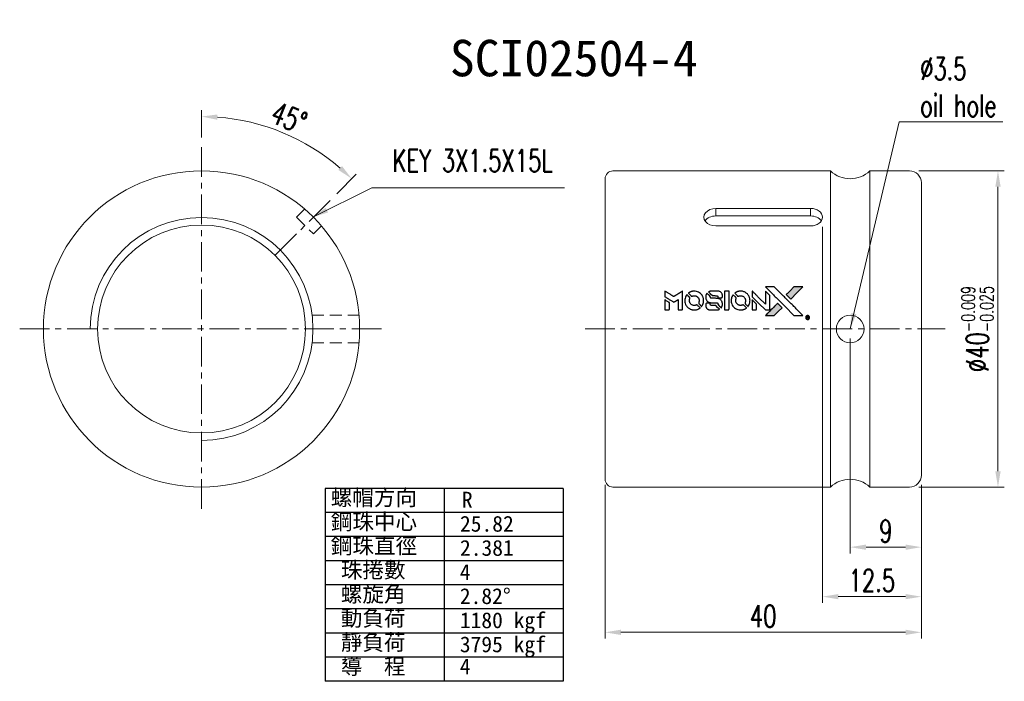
# Model space of a CAD drawing. Extents: x 50 to 175, y 51 to 135.
import ezdxf
from ezdxf.enums import TextEntityAlignment as Align

# ---------------------------------------------------------------- set-up
doc = ezdxf.new("R2010")
doc.units = 0
doc.header["$LTSCALE"] = 3
doc.header["$MEASUREMENT"] = 0
doc.linetypes.add('CENTER', pattern=[2, 1.25, -0.25, 0.25, -0.25])
doc.linetypes.add('DASHED', pattern=[0.75, 0.5, -0.25])
for name, color, linetype in [('CHA', 7, 'Continuous'), ('CL', 1, 'CENTER'), ('DIM', 4, 'Continuous'), ('HID', 2, 'DASHED'), ('OUT', 3, 'Continuous')]:
    doc.layers.add(name, color=color, linetype=linetype)
doc.styles.add('DIM-7', font='SIMPLEX.shx', dxfattribs={"width": 0.7, "bigfont": 'chineset.shx'})
doc.styles.add('T', font='kaiu.ttf')
doc.dimstyles.new('CNS', dxfattribs={"dimtxt": 3.5, "dimasz": 2.5, "dimexe": 1, "dimexo": 1.5, "dimgap": 0.09, "dimtad": 0, "dimdsep": 46, "dimtxsty": 'DIM-7', "dimcen": 0.09, "dimclrd": 1, "dimclre": 1, "dimclrt": 4, "dimadec": 0, "dimazin": 0, "dimtfac": 1, "dimtix": 1, "dimtmove": 2, "dimatfit": 3, "dimfxl": 1, "dimtvp": 0.971429, "dimtolj": 1, "dimarcsym": 0})

# ---------------------------------------------------------------- blocks, each defined once
blk = doc.blocks.new('*D1')
at = {"layer": 'DEFPOINTS', "color": 0, "linetype": 'Continuous', "lineweight": 0, "transparency": 16777216}
for p in [(155.4, 96.05), (164.4, 77.55), (155.4, 68.46)]:
    blk.add_point(p, dxfattribs=at)
at = {"layer": 'DIM', "color": 0, "linetype": 'Continuous', "lineweight": 0, "transparency": 16777216}
for p, q in [((155.4, 94.85), (155.4, 67.66)), ((164.4, 76.35), (164.4, 67.66)), ((162.4, 68.46), (157.4, 68.46))]:
    blk.add_line(p, q, dxfattribs=at)
for points in [[(157.4, 68.79), (157.4, 68.12), (155.4, 68.46)], [(162.4, 68.79), (162.4, 68.12), (164.4, 68.46)]]:
    blk.add_solid(points, dxfattribs=at)
at = {"layer": 'DIM', "color": 0, "linetype": 'Continuous', "lineweight": 0, "transparency": 16777216, "insert": (159.9, 70.5), "char_height": 2.8, "attachment_point": 5, "style": 'DIM-7'}
blk.add_mtext('\\A1;9', dxfattribs=at)
blk = doc.blocks.new('*D2')
at = {"layer": 'DEFPOINTS', "color": 0, "linetype": 'Continuous', "lineweight": 0, "transparency": 16777216}
for p in [(151.9, 110.19), (164.4, 77.55), (151.9, 62.2)]:
    blk.add_point(p, dxfattribs=at)
at = {"layer": 'DIM', "color": 0, "linetype": 'Continuous', "lineweight": 0, "transparency": 16777216}
for p, q in [((151.9, 108.99), (151.9, 61.4)), ((164.4, 76.35), (164.4, 61.4)), ((162.4, 62.2), (153.9, 62.2))]:
    blk.add_line(p, q, dxfattribs=at)
for points in [[(153.9, 62.53), (153.9, 61.87), (151.9, 62.2)], [(162.4, 62.53), (162.4, 61.87), (164.4, 62.2)]]:
    blk.add_solid(points, dxfattribs=at)
at = {"layer": 'DIM', "color": 0, "linetype": 'Continuous', "lineweight": 0, "transparency": 16777216, "insert": (158.15, 64.24), "char_height": 2.8, "attachment_point": 5, "style": 'DIM-7'}
blk.add_mtext('\\A1;12.5', dxfattribs=at)
blk = doc.blocks.new('*D3')
at = {"layer": 'DEFPOINTS', "color": 0, "linetype": 'Continuous', "lineweight": 0, "transparency": 16777216}
for p in [(124.4, 77.55), (164.4, 77.55), (124.4, 57.69)]:
    blk.add_point(p, dxfattribs=at)
at = {"layer": 'DIM', "color": 0, "linetype": 'Continuous', "lineweight": 0, "transparency": 16777216}
for p, q in [((124.4, 76.35), (124.4, 56.89)), ((164.4, 76.35), (164.4, 56.89)), ((162.4, 57.69), (126.4, 57.69))]:
    blk.add_line(p, q, dxfattribs=at)
for points in [[(126.4, 58.02), (126.4, 57.35), (124.4, 57.69)], [(162.4, 58.02), (162.4, 57.35), (164.4, 57.69)]]:
    blk.add_solid(points, dxfattribs=at)
at = {"layer": 'DIM', "color": 0, "linetype": 'Continuous', "lineweight": 0, "transparency": 16777216, "insert": (144.4, 59.73), "char_height": 2.8, "attachment_point": 5, "style": 'DIM-7'}
blk.add_mtext('\\A1;40', dxfattribs=at)
blk = doc.blocks.new('*D4')
at = {"layer": 'DEFPOINTS', "color": 0, "linetype": 'Continuous', "lineweight": 0, "transparency": 16777216}
for p in [(73.36, 119.05), (86.79, 119.32), (89.62, 112.31), (82.66, 105.35), (73.36, 73.05)]:
    blk.add_point(p, dxfattribs=at)
at = {"layer": 'DIM', "color": 0, "linetype": 'Continuous', "lineweight": 0, "transparency": 16777216}
for p, q in [((73.36, 120.25), (73.36, 123.72)), ((90.47, 113.16), (92.92, 115.62))]:
    blk.add_line(p, q, dxfattribs=at)
blk.add_arc((73.36, 96.05), 26.87, 49.2656, 85.7344, dxfattribs=at)
for points in [[(75.34, 122.51), (75.37, 123.18), (73.36, 122.92)], [(91.12, 116.66), (90.67, 116.17), (92.36, 115.05)]]:
    blk.add_solid(points, dxfattribs=at)
at = {"layer": 'DIM', "color": 0, "linetype": 'Continuous', "lineweight": 0, "transparency": 16777216, "insert": (84.42, 122.76), "char_height": 2.8, "attachment_point": 5, "rotation": 337.5, "style": 'DIM-7'}
blk.add_mtext('\\A1;45°', dxfattribs=at)
blk = doc.blocks.new('*D5')
at = {"layer": 'DEFPOINTS', "color": 0, "linetype": 'Continuous', "lineweight": 0, "transparency": 16777216}
for p in [(162.9, 116.05), (162.9, 76.05), (174.09, 76.05)]:
    blk.add_point(p, dxfattribs=at)
at = {"layer": 'DIM', "color": 0, "linetype": 'Continuous', "lineweight": 0, "transparency": 16777216}
for p, q in [((164.1, 116.05), (174.89, 116.05)), ((174.09, 114.05), (174.09, 78.05)), ((164.1, 76.05), (174.89, 76.05))]:
    blk.add_line(p, q, dxfattribs=at)
for points in [[(173.76, 114.05), (174.43, 114.05), (174.09, 116.05)], [(173.76, 78.05), (174.43, 78.05), (174.09, 76.05)]]:
    blk.add_solid(points, dxfattribs=at)
at = {"layer": 'DIM', "color": 0, "linetype": 'Continuous', "lineweight": 0, "transparency": 16777216, "insert": (171.49, 96.05), "char_height": 2.8, "attachment_point": 5, "rotation": 90, "style": 'DIM-7'}
blk.add_mtext('\\A1;%%C40{\\H1.68;\\S-0.009^ -0.025;}', dxfattribs=at)

msp = doc.modelspace()

# ---------------------------------------------------------------- hatches: boundary and pattern name
at = {"linetype": 'Continuous'}
h = msp.add_hatch(color=0, dxfattribs=at)
h.dxf.hatch_style = 1
h.paths.add_polyline_path([(149.418, 101.387), (148.854, 101.387), (148.291, 101.387), (147.805, 100.898, 0.000288), (147.619, 100.71, 0.000479), (147.462, 100.552, 0.000013), (147.32, 100.408, 0.197177), (147.32, 100.406, 0.1112764), (147.32, 100.405, 0.0015954), (147.492, 100.231, 0.0005055), (147.599, 100.124), (147.878, 99.844), (148.648, 100.616)])
h.paths.add_polyline_path([(146.286, 98.255), (146.779, 98.748), (146.499, 99.028, 0.000476), (146.391, 99.135, 0.0015067), (146.217, 99.308, 0.2256647), (146.215, 99.308, 0.0011115), (145.979, 99.073, 0.0003511), (145.834, 98.927, 0.000108), (145.217, 98.307, 0.0006916), (144.905, 97.993, 0.0000771), (144.689, 97.775, 0.1975269), (144.686, 97.768, 0.2961744), (144.688, 97.764, 0.0041949), (144.964, 97.762, 0.0005293), (145.239, 97.761), (145.792, 97.761)])

# ---------------------------------------------------------------- linework, layer by layer
at = {"color": 0}
for points in [[(145.349, 100.709, -0.000056), (145.686, 100.371, -0.000021), (146.159, 99.897, -0.000021), (146.675, 99.381, -0.000025), (147.158, 98.896), (148.29, 97.761), (148.851, 97.763), (149.412, 97.764), (148.655, 98.526, 0.000274), (148.292, 98.892, 0.000123), (147.813, 99.372, 0.000121), (147.307, 99.88, 0.000165), (146.85, 100.337), (145.802, 101.387), (145.237, 101.387), (144.672, 101.387)], [(147.805, 100.898, 0.000288), (147.619, 100.71, 0.000479), (147.462, 100.552, 0.000013), (147.32, 100.408, 0.197177), (147.32, 100.406, 0.197497), (147.32, 100.404, 0.00004), (147.402, 100.322, 0.000836), (147.492, 100.231, 0.000505), (147.599, 100.124), (147.878, 99.844), (148.648, 100.616), (149.418, 101.387), (148.854, 101.387), (148.291, 101.387)], [(131.974, 100.484), (131.974, 100.125), (132.072, 100.065, -0.000297), (132.132, 100.028, -0.000037), (132.264, 99.947, -0.000043), (132.42, 99.852, -0.000036), (132.586, 99.75, 0.000044), (132.749, 99.65, 0.000063), (132.894, 99.561, 0.000035), (133.016, 99.486, 0.0009), (133.05, 99.466), (133.098, 99.437), (133.161, 99.476, 0.001175), (133.197, 99.498, 0.000208), (133.265, 99.54, 0.000225), (133.345, 99.59, 0.000203), (133.427, 99.641, -0.000711), (133.506, 99.69, -0.001119), (133.573, 99.732, -0.000263), (133.632, 99.768, -0.04589), (133.639, 99.771, -0.519312), (133.645, 99.768, -0.001914), (133.647, 99.671, -0.003124), (133.648, 99.513, -0.000285), (133.648, 99.117), (133.648, 98.46), (133.877, 98.46, 0.001727), (134.042, 98.46, 0.025279), (134.1, 98.464, 0.073886), (134.133, 98.472, 0.07426), (134.163, 98.491, 0.03264), (134.171, 98.498, 0.01784), (134.179, 98.508, 0.017712), (134.187, 98.519, 0.026854), (134.193, 98.528), (134.205, 98.551), (134.207, 99.698), (134.208, 100.845), (134.196, 100.837, -0.004595), (134.187, 100.831, -0.00016), (134.152, 100.809, -0.000298), (134.11, 100.784, -0.000208), (134.064, 100.755, 0.000986), (133.927, 100.67, 0.00025), (133.706, 100.531, 0.000268), (133.47, 100.383, 0.000436), (133.269, 100.257, -0.002932), (133.203, 100.216, -0.004718), (133.146, 100.182, -0.001113), (133.096, 100.153, -0.227179), (133.091, 100.153, -0.045982), (133.085, 100.155, -0.000145), (133.018, 100.196, -0.000825), (132.943, 100.243, -0.000517), (132.854, 100.298, 0.000056), (132.551, 100.486, 0.000289), (132.384, 100.59, 0.000481), (132.259, 100.668, 0.000418), (132.128, 100.748), (131.974, 100.843)], [(131.974, 99.092), (131.974, 98.46), (132.204, 98.46, 0.000842), (132.35, 98.46, 0.010591), (132.406, 98.461, 0.028995), (132.437, 98.465, 0.069543), (132.459, 98.471, 0.051063), (132.479, 98.484, 0.039932), (132.498, 98.501, 0.039414), (132.515, 98.521, 0.045845), (132.527, 98.543, 0.094811), (132.533, 98.565, 0.007124), (132.535, 98.626, 0.004713), (132.536, 98.732, 0.000534), (132.536, 98.972), (132.536, 99.382), (132.478, 99.418, 0.000828), (132.309, 99.522, 0.000879), (132.143, 99.624, 0.000048), (131.981, 99.722, 0.137596), (131.976, 99.724, 0.413028), (131.975, 99.723, 0.000016), (131.974, 99.538, 0.000623), (131.974, 99.334, 0.000374)], [(134.714, 100.349, 0.064158), (134.567, 100.073, 0.06356), (134.494, 99.769, 0.064004), (134.5, 99.457, 0.066747), (134.586, 99.163, 0.04321), (134.686, 98.978, 0.044737), (134.816, 98.816, 0.044901), (134.973, 98.68, 0.044184), (135.152, 98.574, 0.026293), (135.288, 98.517, 0.033344), (135.418, 98.479, 0.033227), (135.554, 98.46, 0.025815), (135.702, 98.456, 0.023119), (135.844, 98.466, 0.031044), (135.971, 98.489, 0.031337), (136.093, 98.528, 0.024258), (136.221, 98.584, 0.015622), (136.266, 98.608, 0.008495), (136.319, 98.64, 0.008415), (136.37, 98.674, 0.020814), (136.406, 98.7), (136.422, 98.713), (136.251, 98.886, 0.002843), (136.123, 99.014, 0.033917), (136.07, 99.059, 0.087906), (136.031, 99.079, 0.073302), (135.984, 99.086, 0.022047), (135.961, 99.085, 0.026465), (135.94, 99.082, 0.022233), (135.916, 99.076, 0.009985), (135.886, 99.067, -0.039011), (135.776, 99.039, -0.044398), (135.667, 99.031, -0.045096), (135.561, 99.042, -0.04265), (135.456, 99.072, -0.071154), (135.307, 99.153, -0.068827), (135.186, 99.274, -0.068713), (135.102, 99.423, -0.070507), (135.062, 99.589, -0.028605), (135.059, 99.66, -0.031418), (135.065, 99.728, -0.031044), (135.079, 99.796, -0.02668), (135.102, 99.865, 0.038913), (135.115, 99.906, 0.043732), (135.121, 99.947, 0.047754), (135.119, 99.984, 0.075756), (135.109, 100.015, 0.07294), (135.099, 100.031, 0.003456), (135.055, 100.078, 0.005023), (134.998, 100.138, 0.002422), (134.924, 100.213, 0.000819), (134.857, 100.281, 0.001349), (134.799, 100.337, 0.0001), (134.748, 100.388, 0.205335), (134.746, 100.389, 0.219821), (134.744, 100.388, 0.002494), (134.735, 100.377, 0.007089), (134.726, 100.364, 0.004494)], [(135.552, 100.832, 0.024131), (135.45, 100.816, 0.022344), (135.348, 100.791, 0.021883), (135.246, 100.755, 0.020884), (135.146, 100.71, 0.010669), (135.089, 100.681, 0.010389), (135.033, 100.648, 0.010913), (134.983, 100.616, 0.022227), (134.945, 100.589), (134.931, 100.577), (135.112, 100.4, 0.002452), (135.182, 100.332, 0.003628), (135.245, 100.272, 0.001662), (135.298, 100.222, 0.070159), (135.311, 100.214, 0.047671), (135.321, 100.21, 0.018624), (135.336, 100.206, 0.017921), (135.353, 100.203, 0.018804), (135.369, 100.202, 0.018255), (135.392, 100.201, 0.041312), (135.409, 100.203, 0.037164), (135.427, 100.208, 0.012342), (135.452, 100.217, -0.015101), (135.512, 100.239, -0.035998), (135.558, 100.251, -0.033244), (135.607, 100.257, -0.011249), (135.68, 100.258, -0.004059), (135.739, 100.258, -0.019693), (135.772, 100.256, -0.027943), (135.8, 100.252, -0.014411), (135.834, 100.244, -0.033089), (135.914, 100.216, -0.033887), (135.99, 100.178, -0.034021), (136.059, 100.131, -0.033942), (136.122, 100.074, -0.02816), (136.178, 100.009, -0.035032), (136.221, 99.943, -0.035269), (136.255, 99.872, -0.029196), (136.281, 99.792, -0.037862), (136.298, 99.7, -0.043657), (136.3, 99.61, -0.043064), (136.286, 99.521, -0.035184), (136.256, 99.429, 0.033699), (136.242, 99.385, 0.052815), (136.237, 99.346, 0.059167), (136.239, 99.31, 0.058972), (136.251, 99.276, 0.059208), (136.267, 99.249, 0.021125), (136.297, 99.216, 0.008691), (136.351, 99.16, 0.000851), (136.485, 99.028, 0.001873), (136.554, 98.961, 0.013884), (136.588, 98.93, 0.022355), (136.608, 98.914, 0.341453), (136.617, 98.914, 0.073011), (136.634, 98.933, 0.004587), (136.675, 98.996, 0.00748), (136.715, 99.061, 0.016837), (136.743, 99.112, 0.028606), (136.798, 99.236, 0.031352), (136.836, 99.362, 0.031004), (136.858, 99.493, 0.0268), (136.866, 99.632, 0.026698), (136.858, 99.78, 0.03002), (136.834, 99.92, 0.030357), (136.794, 100.055, 0.028554), (136.738, 100.187, 0.062944), (136.574, 100.431, 0.062206), (136.355, 100.629, 0.062448), (136.095, 100.766, 0.064355), (135.811, 100.832, 0.017377), (135.754, 100.836, 0.008369), (135.682, 100.837, 0.008367), (135.609, 100.836, 0.01757)], [(137.256, 100.527, 0.023289), (137.219, 100.47, 0.026845), (137.19, 100.413, 0.026047), (137.167, 100.351, 0.019751), (137.147, 100.282, 0.013249), (137.139, 100.242, 0.025169), (137.135, 100.21, 0.016532), (137.133, 100.17, 0.002937), (137.133, 100.095, 0.003317), (137.133, 100.028, 0.011808), (137.134, 99.986, 0.01777), (137.138, 99.953, 0.021476), (137.143, 99.923, 0.04325), (137.182, 99.797, 0.045753), (137.242, 99.682, 0.04649), (137.321, 99.582, 0.047672), (137.416, 99.498, 0.025315), (137.457, 99.472, 0.015208), (137.509, 99.445, 0.01512), (137.562, 99.42, 0.022488), (137.61, 99.402, 0.027857), (137.685, 99.383, 0.034138), (137.757, 99.373, 0.014286), (137.866, 99.37, 0.00124), (138.145, 99.369, -0.00103), (138.315, 99.369, -0.002552), (138.441, 99.367, -0.001594), (138.536, 99.366, -0.047676), (138.559, 99.363, -0.085307), (138.601, 99.346, -0.097789), (138.632, 99.317, -0.085947), (138.653, 99.275, -0.051339), (138.663, 99.22, 0.014634), (138.665, 99.202, 0.015028), (138.668, 99.183, 0.014927), (138.672, 99.167, 0.059415), (138.676, 99.158, 0.070595), (138.691, 99.138, 0.00028), (138.887, 98.939, 0.000111), (139.089, 98.735, 0.200239), (139.098, 98.731, 0.268906), (139.103, 98.735, 0.001866), (139.131, 98.784, 0.007532), (139.157, 98.831, 0.017818), (139.174, 98.867, 0.013256), (139.191, 98.907, 0.011636), (139.205, 98.95, 0.011528), (139.218, 98.993, 0.012303), (139.229, 99.037, 0.0423), (139.238, 99.104, 0.013657), (139.24, 99.205, 0.013857), (139.236, 99.307, 0.037428), (139.226, 99.378, 0.014927), (139.215, 99.426, 0.0122), (139.199, 99.476, 0.012518), (139.182, 99.523, 0.023062), (139.166, 99.56, 0.065961), (139.075, 99.694, 0.06055), (138.95, 99.804, 0.059676), (138.801, 99.883, 0.060497), (138.638, 99.923, 0.025683), (138.603, 99.926, 0.001528), (138.497, 99.927, 0.002124), (138.364, 99.929, 0.001173), (138.201, 99.929, -0.000809), (137.916, 99.929, -0.017164), (137.831, 99.933, -0.063931), (137.787, 99.942, -0.108429), (137.754, 99.961, -0.052941), (137.736, 99.983, -0.063675), (137.724, 100.006, -0.050562), (137.716, 100.036, -0.020337), (137.712, 100.079, 0.009897), (137.71, 100.105, 0.016482), (137.707, 100.126, 0.019019), (137.703, 100.143, 0.06043), (137.699, 100.154, 0.076267), (137.681, 100.179, 0.00054), (137.494, 100.363, 0.000307), (137.304, 100.552, 0.142594), (137.288, 100.56, 0.232419), (137.284, 100.559, 0.022995), (137.276, 100.551, 0.024627), (137.266, 100.54, 0.015407)], [(137.776, 100.834, 0.018538), (137.74, 100.83, 0.010695), (137.697, 100.822, 0.01068), (137.655, 100.812, 0.017678), (137.619, 100.801, 0.013849), (137.579, 100.787, 0.011814), (137.538, 100.769, 0.004513), (137.499, 100.752, 0.290035), (137.496, 100.746, 0.196418), (137.497, 100.742, 0.000124), (137.565, 100.673, 0.001477), (137.642, 100.595, 0.000898), (137.733, 100.504), (137.97, 100.267), (138.266, 100.266, -0.001471), (138.49, 100.264, -0.028714), (138.559, 100.259, -0.097073), (138.598, 100.247, -0.084199), (138.631, 100.22, -0.042698), (138.647, 100.198, -0.053912), (138.657, 100.176, -0.051004), (138.663, 100.151, -0.032967), (138.665, 100.122, 0.00807), (138.666, 100.107, 0.003023), (138.666, 100.085, 0.002994), (138.668, 100.062, 0.003629), (138.669, 100.041), (138.673, 99.99), (138.9, 99.99, 0.001618), (139.008, 99.99, 0.005206), (139.08, 99.991, 0.00535), (139.13, 99.993, 0.060675), (139.15, 99.997, 0.048484), (139.161, 100.001, 0.02389), (139.173, 100.009, 0.022812), (139.187, 100.018, 0.02462), (139.198, 100.029, 0.061781), (139.221, 100.057, 0.080179), (139.234, 100.088, 0.048561), (139.24, 100.132, 0.010021), (139.242, 100.211, 0.016602), (139.238, 100.317, 0.031409), (139.227, 100.402, 0.036474), (139.207, 100.475, 0.03439), (139.177, 100.547, 0.065928), (139.098, 100.659, 0.069066), (138.995, 100.746, 0.065697), (138.867, 100.803, 0.051559), (138.717, 100.832, 0.020904), (138.637, 100.836, 0.000451), (138.244, 100.837, 0.000419), (137.85, 100.838, 0.022759)], [(139.515, 99.65), (139.516, 98.463), (139.749, 98.463), (139.982, 98.463), (140.01, 98.477, 0.071429), (140.033, 98.493, 0.054799), (140.053, 98.517, 0.053585), (140.068, 98.545, 0.060698), (140.076, 98.574, 0.033975), (140.079, 98.623, 0.000112), (140.079, 99.227, 0.000726), (140.078, 99.818, 0.001084), (140.075, 100.335), (140.072, 100.838), (139.793, 100.838), (139.514, 100.838)], [(140.576, 100.347, 0.018008), (140.543, 100.295, 0.009842), (140.505, 100.23, 0.009807), (140.469, 100.163, 0.015716), (140.442, 100.104, 0.048467), (140.375, 99.891, 0.045841), (140.349, 99.666, 0.046006), (140.364, 99.44, 0.049638), (140.42, 99.227, 0.064819), (140.567, 98.949, 0.06695), (140.779, 98.722, 0.066691), (141.044, 98.559, 0.063505), (141.347, 98.467, 0.03135), (141.424, 98.459, 0.010439), (141.538, 98.457, 0.010391), (141.652, 98.459, 0.032408), (141.728, 98.467, 0.015696), (141.818, 98.486, 0.018095), (141.902, 98.509, 0.018551), (141.983, 98.538, 0.018352), (142.061, 98.573, 0.015568), (142.113, 98.6, 0.009832), (142.171, 98.635, 0.009795), (142.226, 98.67, 0.023727), (142.265, 98.699), (142.28, 98.712), (142.11, 98.885, 0.001528), (142.013, 98.983, 0.010022), (141.963, 99.031, 0.019586), (141.931, 99.058, 0.061865), (141.907, 99.073, 0.055054), (141.87, 99.085, 0.061607), (141.834, 99.087, 0.048725), (141.79, 99.081, 0.020221), (141.734, 99.065, -0.017722), (141.673, 99.047, -0.02685), (141.619, 99.037, -0.02759), (141.565, 99.032, -0.020233), (141.506, 99.032, -0.04793), (141.391, 99.049, -0.048386), (141.283, 99.087, -0.047866), (141.182, 99.146, -0.044964), (141.093, 99.224, -0.04333), (141.018, 99.317, -0.050921), (140.964, 99.417, -0.051473), (140.932, 99.524, -0.0459), (140.922, 99.641, -0.019014), (140.924, 99.697, -0.024114), (140.93, 99.748, -0.025081), (140.941, 99.797, -0.023892), (140.958, 99.846, 0.008624), (140.971, 99.884, 0.026486), (140.979, 99.91, 0.035074), (140.983, 99.933, 0.02756), (140.984, 99.958, 0.087163), (140.976, 99.998, 0.073291), (140.954, 100.035, 0.028074), (140.907, 100.089, 0.002594), (140.784, 100.214), (140.607, 100.39)], [(141.41, 100.832, 0.023681), (141.311, 100.817, 0.022402), (141.213, 100.792, 0.021929), (141.115, 100.758, 0.020503), (141.018, 100.715, 0.013745), (140.962, 100.686, 0.009767), (140.902, 100.651, 0.009658), (140.847, 100.616, 0.027804), (140.811, 100.588), (140.798, 100.577), (140.972, 100.402, 0.002053), (141.056, 100.319, 0.006738), (141.113, 100.264, 0.007826), (141.153, 100.228, 0.063909), (141.174, 100.214, 0.061532), (141.205, 100.203, 0.068674), (141.237, 100.201, 0.052072), (141.275, 100.207, 0.019648), (141.326, 100.223, -0.018366), (141.389, 100.243, -0.0288), (141.444, 100.255, -0.029061), (141.5, 100.26, -0.019155), (141.565, 100.26, -0.053809), (141.704, 100.239, -0.058833), (141.832, 100.19, -0.058566), (141.945, 100.111, -0.052525), (142.041, 100.006, -0.044733), (142.096, 99.917, -0.040573), (142.136, 99.817, -0.041123), (142.158, 99.713, -0.04951), (142.162, 99.613, -0.017369), (142.157, 99.567, -0.024255), (142.149, 99.525, -0.023787), (142.138, 99.484, -0.015798), (142.12, 99.438, 0.010631), (142.109, 99.409, 0.033653), (142.103, 99.389, 0.037806), (142.101, 99.37, 0.016307), (142.1, 99.344, 0.068179), (142.107, 99.294, 0.095747), (142.127, 99.253, 0.033418), (142.175, 99.199, 0.002133), (142.326, 99.052, 0.001452), (142.411, 98.969, 0.012393), (142.45, 98.933, 0.020479), (142.474, 98.915, 0.344362), (142.483, 98.915, 0.074287), (142.501, 98.936, 0.005454), (142.543, 99, 0.008391), (142.583, 99.067, 0.017097), (142.613, 99.122, 0.027375), (142.661, 99.235, 0.02835), (142.696, 99.351, 0.027723), (142.718, 99.472, 0.023913), (142.728, 99.602, 0.027047), (142.724, 99.757, 0.031685), (142.703, 99.903, 0.032425), (142.664, 100.042, 0.031013), (142.607, 100.177, 0.037914), (142.512, 100.337, 0.040153), (142.396, 100.478, 0.039834), (142.257, 100.599, 0.036173), (142.097, 100.701, 0.040752), (141.94, 100.77, 0.035885), (141.767, 100.816, 0.035491), (141.587, 100.837, 0.037615)], [(143.006, 100.489), (143.006, 100.128), (143.842, 99.294), (144.678, 98.46), (144.911, 98.461, 0.0008), (145.06, 98.462, 0.010795), (145.115, 98.464, 0.030495), (145.145, 98.467, 0.080372), (145.166, 98.474, 0.03816), (145.186, 98.487, 0.041799), (145.203, 98.503, 0.042486), (145.217, 98.52, 0.042078), (145.228, 98.54, 0.099276), (145.234, 98.568, 0.003302), (145.236, 98.684, 0.002586), (145.237, 98.887, 0.000204), (145.236, 99.427), (145.234, 100.292), (144.956, 100.569), (144.678, 100.846), (144.675, 100.015), (144.672, 99.184), (143.855, 100.006, 0.000253), (143.54, 100.322, 0.000412), (143.273, 100.59, 0.000041), (143.033, 100.829, 0.041338), (143.022, 100.839), (143.006, 100.85)], [(143.006, 99.089), (143.006, 98.459), (143.241, 98.461), (143.476, 98.463), (143.503, 98.479, 0.03146), (143.515, 98.488, 0.026444), (143.527, 98.499, 0.026444), (143.538, 98.511, 0.031457), (143.547, 98.523), (143.563, 98.55), (143.565, 98.862), (143.567, 99.174), (143.291, 99.446, 0.000745), (143.185, 99.55, 0.001228), (143.095, 99.638, 0.000087), (143.014, 99.717, 0.195134), (143.011, 99.718, 0.412117), (143.009, 99.716, 0.000048), (143.008, 99.533, 0.00109), (143.007, 99.33, 0.000653)], [(137.224, 99.297, 0.065483), (137.197, 99.284, 0.053271), (137.172, 99.263, 0.052018), (137.151, 99.236, 0.0556), (137.137, 99.207, 0.036839), (137.132, 99.188, 0.026922), (137.129, 99.166, 0.016905), (137.127, 99.135, 0.004317), (137.127, 99.086, 0.016369), (137.131, 98.984, 0.029936), (137.142, 98.901, 0.03418), (137.161, 98.828, 0.031327), (137.191, 98.756, 0.046935), (137.244, 98.667, 0.054053), (137.311, 98.595, 0.053701), (137.392, 98.539, 0.045364), (137.488, 98.497, 0.032479), (137.573, 98.475, 0.03386), (137.659, 98.464, 0.013578), (137.794, 98.461, 0.001155), (138.142, 98.461, 0.000413), (138.44, 98.463, 0.005008), (138.555, 98.465, 0.013199), (138.619, 98.468, 0.033956), (138.666, 98.475, 0.013909), (138.714, 98.487, 0.010864), (138.766, 98.502, 0.010938), (138.813, 98.519, 0.028702), (138.845, 98.533), (138.87, 98.546), (138.63, 98.789), (138.391, 99.031), (138.111, 99.031, -0.001504), (137.991, 99.031, -0.00328), (137.899, 99.032, -0.001901), (137.828, 99.034, -0.061333), (137.81, 99.037, -0.063621), (137.786, 99.047, -0.048633), (137.763, 99.064, -0.046769), (137.742, 99.085, -0.047961), (137.726, 99.11, -0.02678), (137.716, 99.132, -0.050957), (137.712, 99.15, -0.029398), (137.709, 99.174, -0.00401), (137.707, 99.225), (137.705, 99.308), (137.48, 99.308, 0.001061), (137.345, 99.307, 0.009147), (137.285, 99.306, 0.020721), (137.249, 99.303, 0.051619)], [(145.834, 98.927, 0.000108), (145.217, 98.307, 0.000692), (144.904, 97.993, 0.000077), (144.689, 97.775, 0.197527), (144.686, 97.768, 0.410182), (144.69, 97.764, 0.000493), (144.805, 97.763, 0.002424), (144.964, 97.762, 0.000529), (145.239, 97.761), (145.792, 97.761), (146.286, 98.255), (146.779, 98.748), (146.499, 99.028, 0.000476), (146.391, 99.135, 0.000789), (146.3, 99.226, 0.000035), (146.218, 99.307, 0.19758), (146.216, 99.308, 0.198396), (146.214, 99.307, 0.000019), (146.103, 99.196, 0.000582), (145.979, 99.073, 0.000351)], [(149.954, 97.742, 0.082374), (149.882, 97.709, 0.083404), (149.824, 97.654, 0.082663), (149.788, 97.583, 0.07897), (149.775, 97.503, 0.084941), (149.79, 97.414, 0.08953), (149.834, 97.336, 0.090743), (149.902, 97.28, 0.090193), (149.985, 97.251, 0.10067), (150.08, 97.255, 0.099454), (150.166, 97.296, 0.097736), (150.23, 97.368, 0.09365), (150.264, 97.46, 0.07584), (150.265, 97.531, 0.068415), (150.245, 97.601, 0.068328), (150.207, 97.663, 0.075277), (150.154, 97.711, 0.059367), (150.11, 97.733, 0.048986), (150.058, 97.746, 0.048519), (150.005, 97.749, 0.055347)], [(149.92, 97.498), (149.92, 97.357), (149.936, 97.357), (149.953, 97.357), (149.954, 97.416), (149.956, 97.476), (149.99, 97.477), (150.025, 97.479), (150.049, 97.441, -0.003356), (150.059, 97.425, -0.002757), (150.07, 97.408, -0.002784), (150.079, 97.392, -0.007382), (150.086, 97.38, 0.019487), (150.094, 97.366, 0.098302), (150.1, 97.36, 0.116932), (150.108, 97.357, 0.032798), (150.121, 97.357), (150.142, 97.357), (150.127, 97.383, 0.005748), (150.12, 97.395, 0.002522), (150.109, 97.412, 0.002495), (150.098, 97.429, 0.00334), (150.088, 97.445), (150.064, 97.481), (150.084, 97.491, 0.066516), (150.103, 97.504, 0.085926), (150.115, 97.521, 0.082934), (150.122, 97.541, 0.05747), (150.123, 97.566, 0.023576), (150.122, 97.58, 0.043538), (150.119, 97.592, 0.050891), (150.114, 97.601, 0.049897), (150.108, 97.61, 0.067884), (150.089, 97.625, 0.077412), (150.068, 97.634, 0.049266), (150.038, 97.638, 0.012208), (149.989, 97.639), (149.92, 97.639)], [(150.071, 97.594, -0.120545), (150.082, 97.581, -0.09136), (150.086, 97.563, -0.087576), (150.084, 97.544, -0.098026), (150.075, 97.528, -0.079907), (150.067, 97.52, -0.087697), (150.058, 97.516, -0.041371), (150.042, 97.514, -0.005557), (150.009, 97.513), (149.953, 97.511), (149.953, 97.558), (149.953, 97.606), (150.005, 97.606, -0.007471), (150.034, 97.606, -0.035301), (150.05, 97.604, -0.060486), (150.061, 97.6, -0.063546)]]:
    msp.add_lwpolyline(points, format="xyb", close=True, dxfattribs=at)
at = {"layer": 'CL', "color": 0, "lineweight": 0}
for p, q in [((73.358, 119.051), (73.358, 73.051)), ((89.622, 112.314), (82.657, 105.349)), ((50.358, 96.051), (96.358, 96.051)), ((121.9, 96.051), (167.4, 96.051))]:
    msp.add_line(p, q, dxfattribs=at)
at = {"layer": 'DIM', "color": 0, "linetype": 'Continuous', "lineweight": 0}
for p, q in [((138.4, 110.351), (138.4, 111.293)), ((150.4, 110.351), (150.4, 111.293)), ((138.4, 110.351), (150.4, 110.351))]:
    msp.add_line(p, q, dxfattribs=at)
at = {"layer": 'DIM', "color": 0}
for p, q in [((119.1, 75.895), (89.002, 75.895)), ((89.002, 75.895), (89.002, 51.494)), ((104.051, 75.895), (104.051, 51.494)), ((119.1, 75.895), (119.1, 51.494)), ((119.1, 72.844), (89.002, 72.844)), ((119.1, 69.794), (89.002, 69.794)), ((119.1, 66.744), (89.002, 66.744)), ((119.1, 63.694), (89.002, 63.694)), ((119.1, 60.644), (89.002, 60.644)), ((119.1, 57.594), (89.002, 57.594)), ((119.1, 54.544), (89.002, 54.544)), ((119.1, 51.494), (89.002, 51.494))]:
    msp.add_line(p, q, dxfattribs=at)
at = {"layer": 'DIM', "color": 0, "linetype": 'Continuous', "lineweight": 0}
msp.add_arc((73.358, 96.051), 14.095, 270, 180, dxfattribs=at)
for centre, start_param, end_param in [((138.4, 109.25), 1.5707963, 2.6990333), ((150.4, 109.25), 6.7257446, 7.8539816)]:
    msp.add_ellipse(centre, major_axis=(1.5, 0), ratio=0.7336607, start_param=start_param, end_param=end_param, dxfattribs=at)
at = {"layer": 'HID', "color": 0, "lineweight": 0}
for p, q in [((86.4, 111.214), (85.379, 110.193)), ((85.379, 110.193), (87.5, 108.072)), ((88.521, 109.092), (87.5, 108.072)), ((87.344, 97.801), (93.281, 97.801)), ((87.344, 94.301), (93.281, 94.301))]:
    msp.add_line(p, q, dxfattribs=at)
at = {"layer": 'OUT', "color": 0, "linetype": 'Continuous', "lineweight": 0}
for p, q in [((125.4, 116.051), (152.9, 116.051)), ((152.9, 76.051), (152.9, 116.051)), ((157.9, 76.051), (157.9, 116.051)), ((157.9, 116.051), (162.9, 116.051)), ((124.4, 115.051), (124.4, 77.051)), ((164.4, 77.551), (164.4, 114.551)), ((138.4, 111.293), (150.4, 111.293)), ((138.4, 109.092), (150.4, 109.092)), ((125.4, 76.051), (152.9, 76.051)), ((157.9, 76.051), (162.9, 76.051))]:
    msp.add_line(p, q, dxfattribs=at)
for centre, radius in [((73.358, 96.051), 20), ((73.358, 96.051), 13.15), ((155.4, 96.051), 1.75)]:
    msp.add_circle(centre, radius, dxfattribs=at)
for centre, radius, start, end in [((125.4, 115.051), 1, 90, 180), ((155.4, 118.676), 3.625, 226.39718, 313.60282), ((162.9, 114.551), 1.5, 0, 90), ((162.9, 77.551), 1.5, 270, 0), ((125.4, 77.051), 1, 180, 270), ((155.4, 73.426), 3.625, 46.39718, 133.60282)]:
    msp.add_arc(centre, radius, start, end, dxfattribs=at)
for centre, start_param, end_param in [((138.4, 110.193), 1.5707963, 4.712389), ((150.4, 110.193), 4.712389, 7.8539816)]:
    msp.add_ellipse(centre, major_axis=(1.5, 0), ratio=0.7336607, start_param=start_param, end_param=end_param, dxfattribs=at)

# ---------------------------------------------------------------- texts
at = {"layer": 'CHA', "color": 0, "style": 'T'}
msp.add_text('SCI02504-4', height=4.608, dxfattribs=at).set_placement((120.446, 130.314), align=Align.MIDDLE)
at = {"layer": 'DIM', "color": 0, "style": 'T'}
for s, p in [('螺帽方向', (89.708, 73.729)), ('R', (106.282, 73.467)), ('鋼珠中心', (89.708, 70.679)), ('25.82', (106.046, 70.417)), ('鋼珠直徑', (89.708, 67.629)), ('2.381', (106.046, 67.367)), ('珠捲數', (90.978, 64.579)), ('4', (106.027, 64.317)), ('螺旋角', (90.978, 61.529)), ('2.82%%D', (106.027, 61.267)), ('動負荷', (90.978, 58.479)), ('1180 kgf', (106.027, 58.217)), ('靜負荷', (90.978, 55.429)), ('3795 kgf', (106.027, 55.167)), ('導  程', (90.978, 52.379)), ('4', (106.027, 52.379))]:
    msp.add_text(s, height=2, dxfattribs=at).set_placement(p)
at = {"layer": 'DIM', "color": 0, "linetype": 'Continuous', "lineweight": 0, "char_height": 2.8, "style": 'DIM-7'}
for s, insert, attachment_point in [('\\A1;%%C3.5\\Poil hole', (164.243, 122.903), 7), ('\\A1;KEY 3X1.5X15L', (97.528, 118.746), 1)]:
    msp.add_mtext(s, dxfattribs=dict(at, insert=insert, attachment_point=attachment_point))

# ---------------------------------------------------------------- dimensions: what is measured, and where the dimension line sits
at = {"layer": 'DIM', "color": 0, "linetype": 'Continuous', "lineweight": 0}
dim = msp.add_angular_dim_2l(base=(86.793, 119.321), line1=((73.358, 119.051), (73.358, 73.051)), line2=((89.622, 112.314), (82.657, 105.349)), dimstyle='CNS', override={"dimscale": 0.8, "dimgap": 0.8, "dimtad": 1, "dimdsep": 0, "dimclrd": 0, "dimclre": 0, "dimclrt": 0, "dimtm": 0.05, "dimtfac": 0.6, "dimtmove": 0, "dimlwd": 0, "dimlwe": 0}, dxfattribs=at)
dim.commit()
dim.dimension.update_dxf_attribs({"geometry": '*D4', "text_midpoint": (84.422, 122.761)})
dim = msp.add_linear_dim(base=(174.093, 76.051), p1=(162.9, 116.051), p2=(162.9, 76.051), angle=90, text='%%C<>', dimstyle='CNS', override={"dimscale": 0.8, "dimgap": 0.8, "dimtad": 1, "dimdsep": 0, "dimclrd": 0, "dimclre": 0, "dimclrt": 0, "dimtol": 1, "dimlim": 0, "dimtp": -0.009, "dimtm": 0.025, "dimtfac": 0.6, "dimtdec": 3, "dimtmove": 0, "dimlwd": 0, "dimlwe": 0}, dxfattribs=at)
dim.commit()
dim.dimension.update_dxf_attribs({"geometry": '*D5', "text_midpoint": (171.493, 96.051)})
for base, p2, picture, middle in [((151.9, 62.199), (151.9, 110.193), '*D2', (158.15, 64.239)), ((155.4, 68.456), (155.4, 96.051), '*D1', (159.9, 70.496)), ((124.4, 57.686), (124.4, 77.551), '*D3', (144.4, 59.726))]:
    dim = msp.add_linear_dim(base=base, p1=(164.4, 77.551), p2=p2, dimstyle='CNS', override={"dimscale": 0.8, "dimgap": 0.8, "dimtad": 1, "dimdsep": 0, "dimclrd": 0, "dimclre": 0, "dimclrt": 0, "dimtm": 0.05, "dimtfac": 0.6, "dimtmove": 0, "dimlwd": 0, "dimlwe": 0}, dxfattribs=at)
    dim.commit()
    dim.dimension.update_dxf_attribs({"geometry": picture, "text_midpoint": middle})

# ---------------------------------------------------------------- leaders
at = {"layer": 'DIM', "color": 0, "linetype": 'Continuous', "lineweight": 0, "annotation_type": 0, "has_hookline": 1, "hookline_direction": 0}
for points, text_width in [([(155.4, 96.051), (161.603, 122.263), (163.603, 122.263)], 10.453), ([(87.421, 110.193), (94.888, 113.906), (96.888, 113.906)], 21.747)]:
    msp.add_leader(points, dimstyle='CNS', override={"dimscale": 0.8, "dimgap": 0.8, "dimtad": 1, "dimdsep": 0, "dimclrd": 0, "dimclre": 0, "dimclrt": 0, "dimtm": 0.05, "dimtfac": 0.6, "dimtmove": 0, "dimlwd": 0, "dimlwe": 0}, dxfattribs=dict(at, text_width=text_width))

doc.saveas('drawing.dxf')
